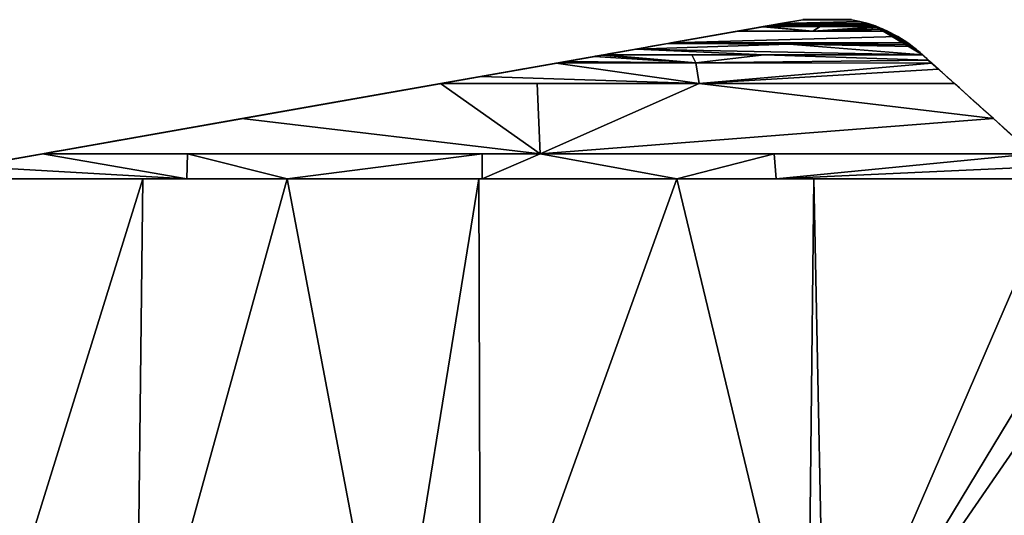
# Model space of a CAD drawing. Extents: x -164 to 115, y -163 to 163.
# Tile 11 of 14: x -67 to 54, y 102 to 163. Entities that reach past the tile are written whole.
import ezdxf

# ---------------------------------------------------------------- set-up
doc = ezdxf.new("R2010")
doc.units = 0
doc.header["$MEASUREMENT"] = 0
doc.layers.add('1', color=7, linetype='Continuous')

# ---------------------------------------------------------------- blocks, each defined once
blk = doc.blocks.new('UG_SURFACE_023')
at = {"layer": '1', "color": 253, "linetype": 'Continuous'}
for points in [[(41.815069, 159.89618, 8.905801), (12.783946, 159.89618, 8.905801), (12.394653, 159.827501, 8.905801), (27.278816, 159.75073, 8.905801)], [(27.278816, 159.75073, 8.905801), (42.162936, 159.646392, 8.905801), (41.989777, 159.772366, 8.905801), (41.815069, 159.89618, 8.905801)]]:
    blk.add_3dface(points, dxfattribs=at)
blk = doc.blocks.new('UG_SURFACE_027')
at = {"layer": '1', "color": 253, "linetype": 'Continuous'}
for points in [[(34.929741, 162.746191), (34.929741, 162.746191, 3.508531), (35.946507, 162.535071, 3.642953), (35.946507, 162.535071, -3.642953)], [(35.946507, 162.535071, -3.642953), (34.929741, 162.746191, -3.508531), (34.929741, 162.746191)], [(35.946507, 162.535071, 3.642953), (36.948718, 162.26311, 3.816108), (35.946507, 162.535071, -3.642953)], [(36.948718, 162.26311, 3.816108), (36.948718, 162.26311, -3.816108), (35.946507, 162.535071, -3.642953)], [(37.257601, 162.166044, 3.987849), (37.564605, 162.063181, 4.169823), (36.948718, 162.26311, -3.816108)], [(37.257601, 162.166044, -3.987849), (36.948718, 162.26311, -3.816108), (37.564605, 162.063181, 4.169823)], [(36.948718, 162.26311, -3.816108), (36.948718, 162.26311, 3.816108), (37.257601, 162.166044, 3.987849)], [(37.564605, 162.063181, -4.169823), (37.257601, 162.166044, -3.987849), (37.564605, 162.063181, 4.169823)], [(37.799045, 161.980286, -6.249796), (37.564605, 162.063181, -4.169823), (43.601971, 158.460543)], [(37.564605, 162.063181, 4.169823), (43.601971, 158.460543), (37.564605, 162.063181, -4.169823)], [(43.601971, 158.460543), (37.564605, 162.063181, 4.169823), (37.799045, 161.980286, 6.249796)], [(37.799045, 161.980286, -6.249796), (43.601971, 158.460543), (38.678404, 161.634654, -8.676054)], [(38.678404, 161.634654, -8.676054), (38.032264, 161.894009, -8.414397), (37.799045, 161.980286, -6.249796)], [(37.799045, 161.980286, 6.249796), (38.032264, 161.894009, 8.414397), (38.678404, 161.634654, 8.676054)], [(38.678404, 161.634654, 8.676054), (43.601971, 158.460543), (37.799045, 161.980286, 6.249796)], [(38.054984, 161.885411, -8.491557), (38.032264, 161.894009, -8.414397), (38.678404, 161.634654, -8.676054)], [(38.678404, 161.634654, 8.676054), (38.032264, 161.894009, 8.414397), (38.054984, 161.885411, 8.491557)], [(38.678404, 161.634654, -8.676054), (38.117133, 161.861673, -8.578853), (38.054984, 161.885411, -8.491557)], [(38.054984, 161.885411, 8.491557), (38.117133, 161.861673, 8.578853), (38.678404, 161.634654, 8.676054)], [(38.27646, 161.79955, -8.699994), (38.117133, 161.861673, -8.578853), (38.678404, 161.634654, -8.676054)], [(38.678404, 161.634654, 8.676054), (38.117133, 161.861673, 8.578853), (38.27646, 161.79955, 8.699994)], [(38.678404, 161.634654, -8.676054), (38.813643, 161.576495, -8.888158), (38.27646, 161.79955, -8.699994)], [(38.27646, 161.79955, 8.699994), (38.813643, 161.576495, 8.888158), (38.678404, 161.634654, 8.676054)], [(38.678404, 161.634654, -8.676054), (39.31354, 161.349431, -8.937712), (38.813643, 161.576495, -8.888158)], [(43.601971, 158.460543), (39.31354, 161.349431, -8.937712), (38.678404, 161.634654, -8.676054)], [(38.678404, 161.634654, 8.676054), (39.31354, 161.349431, 8.937712), (43.601971, 158.460543)], [(38.813643, 161.576495, 8.888158), (39.31354, 161.349431, 8.937712), (38.678404, 161.634654, 8.676054)], [(43.601971, 158.460543), (40.594842, 160.675362, -8.92291), (39.31354, 161.349431, -8.937712)], [(39.31354, 161.349431, 8.937712), (40.594842, 160.675362, 8.92291), (43.601971, 158.460543)], [(43.601971, 158.460543), (41.815069, 159.89618, -8.905801), (40.594842, 160.675362, -8.92291)], [(40.594842, 160.675362, 8.92291), (41.815069, 159.89618, 8.905801), (43.601971, 158.460543)], [(41.989777, 159.772366, -8.905801), (41.815069, 159.89618, -8.905801), (43.601971, 158.460543)], [(43.601971, 158.460543), (41.815069, 159.89618, 8.905801), (41.989777, 159.772366, 8.905801)], [(41.989777, 159.772366, 8.905801), (42.162936, 159.646392, 8.905801), (43.601971, 158.460543)], [(43.601971, 158.460543), (42.162936, 159.646392, -8.905801), (41.989777, 159.772366, -8.905801)], [(42.39352, 159.473464, -14.060102), (42.162936, 159.646392, -8.905801), (43.601971, 158.460543)], [(43.601971, 158.460543), (42.162936, 159.646392, 8.905801), (42.39352, 159.473464, 14.060102)], [(42.39352, 159.473464, 14.060102), (43.601971, 158.460543, 44.21787), (43.601971, 158.460543)], [(43.601971, 158.460543), (43.601971, 158.460543, -44.21787), (42.39352, 159.473464, -14.060102)]]:
    blk.add_3dface(points, dxfattribs=at)
blk = doc.blocks.new('UG_SURFACE_054')
at = {"layer": '1', "color": 253, "linetype": 'Continuous'}
for points in [[(-64.244993, 146.307543, 61.579008), (-72.999083, 144.763231, 60.86405), (-46.529468, 143.229425, 63.843966)], [(-46.529468, 143.229425, 63.843966), (-46.478588, 146.307543, 62.350556), (-64.244993, 146.307543, 61.579008)], [(-46.478588, 146.307543, 62.350556), (-46.529468, 143.229425, 63.843966), (-34.249797, 143.229425, 65.323733)], [(-10.343177, 146.307543, 63.91982), (-46.478588, 146.307543, 62.350556), (-34.249797, 143.229425, 65.323733)], [(-34.249797, 143.229425, 65.323733), (-10.367461, 143.229425, 64.591281), (-10.343177, 146.307543, 63.91982)], [(-3.259873, 146.307543, 64.227432), (-10.343177, 146.307543, 63.91982), (-10.367461, 143.229425, 64.591281)], [(-3.259873, 146.307543, 64.227432), (-10.367461, 143.229425, 64.591281), (13.514876, 143.229425, 63.858837)], [(13.514876, 143.229425, 63.858837), (25.446504, 146.307543, 59.898838), (-3.259873, 146.307543, 64.227432)], [(13.514876, 143.229425, 63.858837), (25.680788, 143.229425, 61.629348), (25.446504, 146.307543, 59.898838)], [(57.100371, 146.307543, 55.125799), (25.446504, 146.307543, 59.898838), (25.680788, 143.229425, 61.629348)], [(25.680788, 143.229425, 61.629348), (58.806751, 144.771233, 55.344183), (57.100371, 146.307543, 55.125799)], [(-72.999083, 144.763231, 60.86405), (-81.693694, 143.229425, 59.606489), (-46.529468, 143.229425, 63.843966)], [(25.680788, 143.229425, 61.629348), (60.519248, 143.229425, 55.244952), (58.806751, 144.771233, 55.344183)]]:
    blk.add_3dface(points, dxfattribs=at)
blk = doc.blocks.new('UG_SURFACE_056')
at = {"layer": '1', "color": 253, "linetype": 'Continuous'}
for points in [[(40.594842, 160.675362, 8.92291), (39.31354, 161.349431, 8.937712), (21.021916, 161.349431, 8.937712), (12.783946, 159.89618, 8.905801)], [(12.783946, 159.89618, 8.905801), (41.815069, 159.89618, 8.905801), (40.594842, 160.675362, 8.92291)]]:
    blk.add_3dface(points, dxfattribs=at)
blk = doc.blocks.new('UG_SURFACE_068')
at = {"layer": '1', "color": 253, "linetype": 'Continuous'}
for points in [[(26.201231, 162.26311, -3.816108), (28.93967, 162.746191, -3.508531), (34.929741, 162.746191, -3.508531), (35.946507, 162.535071, -3.642953)], [(35.946507, 162.535071, -3.642953), (36.948718, 162.26311, -3.816108), (26.201231, 162.26311, -3.816108)]]:
    blk.add_3dface(points, dxfattribs=at)
blk = doc.blocks.new('UG_SURFACE_070')
at = {"layer": '1', "color": 253, "linetype": 'Continuous'}
for points in [[(-15.461686, 154.913381, 58.259383), (-39.788537, 150.621891, 60.855173), (-3.259873, 146.307543, 64.227432)], [(-3.259873, 146.307543, 64.227432), (-3.62385, 154.913381, 57.47604), (-15.461686, 154.913381, 58.259383)], [(16.230268, 154.913381, 56.162238), (-3.62385, 154.913381, 57.47604), (-3.259873, 146.307543, 64.227432)], [(16.230268, 154.913381, 56.162238), (-3.259873, 146.307543, 64.227432), (52.30429, 150.625587, 53.001855)], [(52.30429, 150.625587, 53.001855), (47.54182, 154.913381, 50.836388), (16.230268, 154.913381, 56.162238)], [(-39.788537, 150.621891, 60.855173), (-64.244993, 146.307543, 61.579008), (-3.259873, 146.307543, 64.227432)], [(-3.259873, 146.307543, 64.227432), (57.100371, 146.307543, 55.125799), (52.30429, 150.625587, 53.001855)]]:
    blk.add_3dface(points, dxfattribs=at)
blk = doc.blocks.new('UG_SURFACE_081')
at = {"layer": '1', "color": 253, "linetype": 'Continuous'}
for points in [[(-51.924262, 143.229425, 63.193865), (-81.693694, 143.229425, 59.606489), (-72.742887, 76.414712, 69.145665)], [(-72.742887, 76.414712, 69.145665), (-52.728359, 76.414712, 70.823066), (-51.924262, 143.229425, 63.193865)], [(-34.249797, 143.229425, 65.323733), (-51.924262, 143.229425, 63.193865), (-52.728359, 76.414712, 70.823066)], [(-52.728359, 76.414712, 70.823066), (-21.600252, 76.414712, 73.431887), (-34.249797, 143.229425, 65.323733)], [(-10.743595, 143.229425, 64.602822), (-34.249797, 143.229425, 65.323733), (-21.600252, 76.414712, 73.431887)], [(-21.600252, 76.414712, 73.431887), (-10.537251, 76.414712, 72.608918), (-10.743595, 143.229425, 64.602822)], [(13.514876, 143.229425, 63.858837), (-10.743595, 143.229425, 64.602822), (-10.537251, 76.414712, 72.608918)], [(-10.537251, 76.414712, 72.608918), (29.580267, 76.414712, 69.62461), (13.514876, 143.229425, 63.858837)], [(30.285463, 143.229425, 60.785506), (13.514876, 143.229425, 63.858837), (29.580267, 76.414712, 69.62461)], [(29.580267, 76.414712, 69.62461), (31.637155, 76.414712, 69.1384), (30.285463, 143.229425, 60.785506)], [(60.519248, 143.229425, 55.244952), (30.285463, 143.229425, 60.785506), (31.637155, 76.414712, 69.1384)], [(31.637155, 76.414712, 69.1384), (67.995183, 136.49863, 54.277547), (60.519248, 143.229425, 55.244952)], [(71.125329, 133.680463, 53.657923), (67.995183, 136.49863, 54.277547), (31.637155, 76.414712, 69.1384)], [(31.637155, 76.414712, 69.1384), (72.849892, 76.414712, 59.396565), (71.125329, 133.680463, 53.657923)]]:
    blk.add_3dface(points, dxfattribs=at)
blk = doc.blocks.new('UG_SURFACE_083')
at = {"layer": '1', "color": 253, "linetype": 'Continuous'}
for points in [[(25.067927, 162.063181, -4.169823), (26.201231, 162.26311, -3.816108), (36.948718, 162.26311, -3.816108), (37.257601, 162.166044, -3.987849)], [(37.257601, 162.166044, -3.987849), (37.564605, 162.063181, -4.169823), (25.067927, 162.063181, -4.169823)]]:
    blk.add_3dface(points, dxfattribs=at)
blk = doc.blocks.new('UG_SURFACE_088')
at = {"layer": '1', "color": 253, "linetype": 'Continuous'}
for points in [[(15.846677, 157.461539, 52.906454), (3.417954, 158.243924, 51.83547), (-0.154606, 157.613695, 54.039165)], [(15.846677, 157.461539, 52.906454), (4.322938, 158.403575, 50.781779), (3.417954, 158.243924, 51.83547)], [(4.645849, 158.460543, 49.974866), (4.322938, 158.403575, 50.781779), (15.846677, 157.461539, 52.906454)], [(15.846677, 157.461539, 52.906454), (15.357019, 158.460543, 48.746262), (4.645849, 158.460543, 49.974866)], [(24.21754, 158.460543, 47.729932), (15.357019, 158.460543, 48.746262), (15.846677, 157.461539, 52.906454)], [(24.21754, 158.460543, 47.729932), (15.846677, 157.461539, 52.906454), (44.328745, 157.806203, 47.369469)], [(43.663125, 158.405483, 44.983126), (43.601971, 158.460543, 44.21787), (24.21754, 158.460543, 47.729932)], [(44.328745, 157.806203, 47.369469), (43.663125, 158.405483, 44.983126), (24.21754, 158.460543, 47.729932)], [(-1.272005, 157.416567, 54.392867), (-10.467869, 155.794337, 57.303749), (16.230268, 154.913381, 56.162238)], [(-0.154606, 157.613695, 54.039165), (-1.272005, 157.416567, 54.392867), (15.846677, 157.461539, 52.906454)], [(16.230268, 154.913381, 56.162238), (15.846677, 157.461539, 52.906454), (-1.272005, 157.416567, 54.392867)], [(15.846677, 157.461539, 52.906454), (44.776913, 157.402709, 48.05522), (44.328745, 157.806203, 47.369469)], [(44.776913, 157.402709, 48.05522), (15.846677, 157.461539, 52.906454), (16.230268, 154.913381, 56.162238)], [(16.230268, 154.913381, 56.162238), (45.572426, 156.686485, 49.272463), (44.776913, 157.402709, 48.05522)], [(-10.467869, 155.794337, 57.303749), (-15.461686, 154.913381, 58.259383), (16.230268, 154.913381, 56.162238)], [(16.230268, 154.913381, 56.162238), (47.54182, 154.913381, 50.836388), (45.572426, 156.686485, 49.272463)]]:
    blk.add_3dface(points, dxfattribs=at)
blk = doc.blocks.new('UG_SURFACE_099')
at = {"layer": '1', "color": 253, "linetype": 'Continuous'}
for points in [[(12.783946, 159.89618, -8.905801), (12.394653, 159.827501, -8.905801), (25.067927, 162.063181, 4.169823)], [(24.108976, 161.894009, 8.414397), (25.067927, 162.063181, 4.169823), (12.394653, 159.827501, -8.905801), (21.021916, 161.349431, 8.937712)], [(21.021916, 161.349431, -8.937712), (12.783946, 159.89618, -8.905801), (25.067927, 162.063181, 4.169823)], [(25.067927, 162.063181, -4.169823), (24.108976, 161.894009, -8.414397), (24.065835, 161.886409, -8.485979), (21.021916, 161.349431, -8.937712)], [(21.021916, 161.349431, -8.937712), (25.067927, 162.063181, 4.169823), (25.067927, 162.063181, -4.169823)], [(21.021916, 161.349431, 8.937712), (24.065835, 161.886409, 8.485979), (24.108976, 161.894009, 8.414397)], [(26.201231, 162.26311, -3.816108), (25.067927, 162.063181, -4.169823), (26.201231, 162.26311, 3.816108)], [(25.067927, 162.063181, -4.169823), (25.067927, 162.063181, 4.169823), (26.201231, 162.26311, 3.816108)], [(26.201231, 162.26311, 3.816108), (28.93967, 162.746191, 3.508531), (28.93967, 162.746191, -3.508531), (26.201231, 162.26311, -3.816108)], [(12.394653, 159.827501, -8.905801), (12.783946, 159.89618, 8.905801), (21.021916, 161.349431, 8.937712)], [(12.394653, 159.827501, -8.905801), (8.531681, 159.146026, -29.442558), (-123.566218, 135.842711, -49.5224)], [(-123.566218, 135.842711, -49.5224), (-64.244993, 146.307543, 61.579008), (-39.788537, 150.621891, 60.855173), (12.394653, 159.827501, -8.905801)], [(8.531681, 159.146026, 29.442558), (12.394653, 159.827501, 8.905801), (12.394653, 159.827501, -8.905801), (-39.788537, 150.621891, 60.855173)], [(12.394653, 159.827501, -8.905801), (12.394653, 159.827501, 8.905801), (12.783946, 159.89618, 8.905801)], [(-81.693694, 143.229425, -59.606489), (-108.719274, 138.461858, -53.800952), (-123.566218, 135.842711, -49.5224), (8.531681, 159.146026, -29.442558)], [(8.531681, 159.146026, -29.442558), (-72.999083, 144.763231, -60.86405), (-81.693694, 143.229425, -59.606489)], [(-39.788537, 150.621891, -60.855173), (-64.244993, 146.307543, -61.579008), (-72.999083, 144.763231, -60.86405), (8.531681, 159.146026, -29.442558)], [(8.531681, 159.146026, 29.442558), (-39.788537, 150.621891, 60.855173), (-15.461686, 154.913381, 58.259383)], [(-15.461686, 154.913381, -58.259383), (-39.788537, 150.621891, -60.855173), (8.531681, 159.146026, -29.442558)], [(8.531681, 159.146026, 29.442558), (-15.461686, 154.913381, 58.259383), (-10.467869, 155.794337, 57.303749)], [(-10.467869, 155.794337, -57.303749), (-15.461686, 154.913381, -58.259383), (8.531681, 159.146026, -29.442558)], [(4.645849, 158.460543, 49.974866), (8.531681, 159.146026, 29.442558), (-10.467869, 155.794337, 57.303749)], [(-10.467869, 155.794337, -57.303749), (8.531681, 159.146026, -29.442558), (4.645849, 158.460543, -49.974866)], [(-0.154606, 157.613695, -54.039165), (-10.467869, 155.794337, -57.303749), (4.645849, 158.460543, -49.974866)], [(4.645849, 158.460543, 49.974866), (-10.467869, 155.794337, 57.303749), (-0.154606, 157.613695, 54.039165)], [(-0.154606, 157.613695, 54.039165), (3.417954, 158.243924, 51.83547), (4.322938, 158.403575, 50.781779), (4.645849, 158.460543, 49.974866)], [(4.645849, 158.460543, -49.974866), (4.322938, 158.403575, -50.781779), (3.417954, 158.243924, -51.83547), (-0.154606, 157.613695, -54.039165)], [(-123.566218, 135.842711, -49.5224), (-72.999083, 144.763231, 60.86405), (-64.244993, 146.307543, 61.579008)]]:
    blk.add_3dface(points, dxfattribs=at)
blk = doc.blocks.new('UG_SURFACE_102')
at = {"layer": '1', "color": 253, "linetype": 'Continuous'}
for points in [[(24.108976, 161.894009, -8.414397), (25.067927, 162.063181, -4.169823), (37.564605, 162.063181, -4.169823), (37.799045, 161.980286, -6.249796)], [(37.799045, 161.980286, -6.249796), (38.032264, 161.894009, -8.414397), (24.108976, 161.894009, -8.414397)]]:
    blk.add_3dface(points, dxfattribs=at)
blk = doc.blocks.new('UG_SURFACE_104')
at = {"layer": '1', "color": 253, "linetype": 'Continuous'}
for points in [[(27.278816, 159.75073, 8.905801), (12.394653, 159.827501, 8.905801), (8.531681, 159.146026, 29.442558)], [(8.531681, 159.146026, 29.442558), (43.601971, 158.460543, 44.21787), (27.278816, 159.75073, 8.905801)], [(42.39352, 159.473464, 14.060102), (42.162936, 159.646392, 8.905801), (27.278816, 159.75073, 8.905801)], [(27.278816, 159.75073, 8.905801), (43.601971, 158.460543, 44.21787), (42.39352, 159.473464, 14.060102)], [(8.531681, 159.146026, 29.442558), (4.645849, 158.460543, 49.974866), (24.21754, 158.460543, 47.729932)], [(24.21754, 158.460543, 47.729932), (43.601971, 158.460543, 44.21787), (8.531681, 159.146026, 29.442558)]]:
    blk.add_3dface(points, dxfattribs=at)
blk = doc.blocks.new('UG_SURFACE_115')
at = {"layer": '1', "color": 253, "linetype": 'Continuous'}
for points in [[(30.167729, 161.349431, -8.937712), (21.021916, 161.349431, -8.937712), (24.065835, 161.886409, -8.485979)], [(30.167729, 161.349431, -8.937712), (24.065835, 161.886409, -8.485979), (24.108976, 161.894009, -8.414397)], [(24.108976, 161.894009, -8.414397), (31.070622, 161.894009, -8.414397), (30.167729, 161.349431, -8.937712)], [(38.054984, 161.885411, -8.491557), (30.167729, 161.349431, -8.937712), (31.070622, 161.894009, -8.414397)], [(30.167729, 161.349431, -8.937712), (38.054984, 161.885411, -8.491557), (38.117133, 161.861673, -8.578853)], [(30.167729, 161.349431, -8.937712), (38.117133, 161.861673, -8.578853), (38.27646, 161.79955, -8.699994)], [(30.167729, 161.349431, -8.937712), (38.27646, 161.79955, -8.699994), (38.813643, 161.576495, -8.888158)], [(31.070622, 161.894009, -8.414397), (38.032264, 161.894009, -8.414397), (38.054984, 161.885411, -8.491557)], [(38.813643, 161.576495, -8.888158), (39.31354, 161.349431, -8.937712), (30.167729, 161.349431, -8.937712)]]:
    blk.add_3dface(points, dxfattribs=at)
blk = doc.blocks.new('UG_SURFACE_117')
at = {"layer": '1', "color": 253, "linetype": 'Continuous'}
for points in [[(27.278816, 159.75073, -8.905801), (12.394653, 159.827501, -8.905801), (12.783946, 159.89618, -8.905801), (41.815069, 159.89618, -8.905801)], [(41.815069, 159.89618, -8.905801), (41.989777, 159.772366, -8.905801), (42.162936, 159.646392, -8.905801), (27.278816, 159.75073, -8.905801)]]:
    blk.add_3dface(points, dxfattribs=at)
blk = doc.blocks.new('UG_SURFACE_119')
at = {"layer": '1', "color": 253, "linetype": 'Continuous'}
blk.add_3dface([(28.93967, 162.746191, 3.508531), (34.929741, 162.746191, 3.508531), (34.929741, 162.746191, -3.508531), (28.93967, 162.746191, -3.508531)], dxfattribs=at)
blk = doc.blocks.new('UG_SURFACE_132')
at = {"layer": '1', "color": 253, "linetype": 'Continuous'}
for points in [[(12.783946, 159.89618, -8.905801), (21.021916, 161.349431, -8.937712), (39.31354, 161.349431, -8.937712), (40.594842, 160.675362, -8.92291)], [(40.594842, 160.675362, -8.92291), (41.815069, 159.89618, -8.905801), (12.783946, 159.89618, -8.905801)]]:
    blk.add_3dface(points, dxfattribs=at)
blk = doc.blocks.new('UG_SURFACE_149')
at = {"layer": '1', "color": 253, "linetype": 'Continuous'}
for points in [[(35.946507, 162.535071, 3.642953), (34.929741, 162.746191, 3.508531), (28.93967, 162.746191, 3.508531), (26.201231, 162.26311, 3.816108)], [(26.201231, 162.26311, 3.816108), (36.948718, 162.26311, 3.816108), (35.946507, 162.535071, 3.642953)]]:
    blk.add_3dface(points, dxfattribs=at)
blk = doc.blocks.new('UG_SURFACE_152')
at = {"layer": '1', "color": 253, "linetype": 'Continuous'}
for points in [[(-46.529468, 143.229425, -63.843966), (-72.999083, 144.763231, -60.86405), (-64.244993, 146.307543, -61.579008)], [(-64.244993, 146.307543, -61.579008), (-46.478588, 146.307543, -62.350556), (-46.529468, 143.229425, -63.843966)], [(-34.249797, 143.229425, -65.323733), (-46.529468, 143.229425, -63.843966), (-46.478588, 146.307543, -62.350556)], [(-34.249797, 143.229425, -65.323733), (-46.478588, 146.307543, -62.350556), (-10.343177, 146.307543, -63.91982)], [(-10.343177, 146.307543, -63.91982), (-10.367461, 143.229425, -64.591281), (-34.249797, 143.229425, -65.323733)], [(13.514876, 143.229425, -63.858837), (-10.367461, 143.229425, -64.591281), (-3.259873, 146.307543, -64.227432)], [(-10.367461, 143.229425, -64.591281), (-10.343177, 146.307543, -63.91982), (-3.259873, 146.307543, -64.227432)], [(-3.259873, 146.307543, -64.227432), (25.446504, 146.307543, -59.898838), (13.514876, 143.229425, -63.858837)], [(25.446504, 146.307543, -59.898838), (25.680788, 143.229425, -61.629348), (13.514876, 143.229425, -63.858837)], [(25.680788, 143.229425, -61.629348), (25.446504, 146.307543, -59.898838), (57.100371, 146.307543, -55.125799)], [(57.100371, 146.307543, -55.125799), (58.806751, 144.771233, -55.344183), (25.680788, 143.229425, -61.629348)], [(-46.529468, 143.229425, -63.843966), (-81.693694, 143.229425, -59.606489), (-72.999083, 144.763231, -60.86405)], [(58.806751, 144.771233, -55.344183), (60.519248, 143.229425, -55.244952), (25.680788, 143.229425, -61.629348)]]:
    blk.add_3dface(points, dxfattribs=at)
blk = doc.blocks.new('UG_SURFACE_165')
at = {"layer": '1', "color": 253, "linetype": 'Continuous'}
for points in [[(37.257601, 162.166044, 3.987849), (36.948718, 162.26311, 3.816108), (26.201231, 162.26311, 3.816108), (25.067927, 162.063181, 4.169823)], [(25.067927, 162.063181, 4.169823), (37.564605, 162.063181, 4.169823), (37.257601, 162.166044, 3.987849)]]:
    blk.add_3dface(points, dxfattribs=at)
blk = doc.blocks.new('UG_SURFACE_168')
at = {"layer": '1', "color": 253, "linetype": 'Continuous'}
for points in [[(37.799045, 161.980286, 6.249796), (37.564605, 162.063181, 4.169823), (25.067927, 162.063181, 4.169823), (24.108976, 161.894009, 8.414397)], [(24.108976, 161.894009, 8.414397), (38.032264, 161.894009, 8.414397), (37.799045, 161.980286, 6.249796)]]:
    blk.add_3dface(points, dxfattribs=at)
blk = doc.blocks.new('UG_SURFACE_169')
at = {"layer": '1', "color": 253, "linetype": 'Continuous'}
for points in [[(-3.259873, 146.307543, -64.227432), (-39.788537, 150.621891, -60.855173), (-15.461686, 154.913381, -58.259383)], [(-15.461686, 154.913381, -58.259383), (-3.62385, 154.913381, -57.47604), (-3.259873, 146.307543, -64.227432)], [(-3.259873, 146.307543, -64.227432), (-3.62385, 154.913381, -57.47604), (16.230268, 154.913381, -56.162238)], [(52.30429, 150.625587, -53.001855), (-3.259873, 146.307543, -64.227432), (16.230268, 154.913381, -56.162238)], [(16.230268, 154.913381, -56.162238), (47.54182, 154.913381, -50.836388), (52.30429, 150.625587, -53.001855)], [(-3.259873, 146.307543, -64.227432), (-64.244993, 146.307543, -61.579008), (-39.788537, 150.621891, -60.855173)], [(52.30429, 150.625587, -53.001855), (57.100371, 146.307543, -55.125799), (-3.259873, 146.307543, -64.227432)]]:
    blk.add_3dface(points, dxfattribs=at)
blk = doc.blocks.new('UG_SURFACE_182')
at = {"layer": '1', "color": 253, "linetype": 'Continuous'}
for points in [[(-72.742887, 76.414712, -69.145665), (-81.693694, 143.229425, -59.606489), (-51.924262, 143.229425, -63.193865)], [(-51.924262, 143.229425, -63.193865), (-52.728359, 76.414712, -70.823066), (-72.742887, 76.414712, -69.145665)], [(-34.249797, 143.229425, -65.323733), (-21.600252, 76.414712, -73.431887), (-52.728359, 76.414712, -70.823066)], [(-52.728359, 76.414712, -70.823066), (-51.924262, 143.229425, -63.193865), (-34.249797, 143.229425, -65.323733)], [(-21.600252, 76.414712, -73.431887), (-34.249797, 143.229425, -65.323733), (-10.743595, 143.229425, -64.602822)], [(-10.743595, 143.229425, -64.602822), (-10.537251, 76.414712, -72.608918), (-21.600252, 76.414712, -73.431887)], [(-10.537251, 76.414712, -72.608918), (-10.743595, 143.229425, -64.602822), (13.514876, 143.229425, -63.858837)], [(13.514876, 143.229425, -63.858837), (29.580267, 76.414712, -69.62461), (-10.537251, 76.414712, -72.608918)], [(29.580267, 76.414712, -69.62461), (13.514876, 143.229425, -63.858837), (30.285463, 143.229425, -60.785506)], [(30.285463, 143.229425, -60.785506), (31.637155, 76.414712, -69.1384), (29.580267, 76.414712, -69.62461)], [(31.637155, 76.414712, -69.1384), (30.285463, 143.229425, -60.785506), (60.519248, 143.229425, -55.244952)], [(60.519248, 143.229425, -55.244952), (67.995183, 136.49863, -54.277547), (31.637155, 76.414712, -69.1384)], [(31.637155, 76.414712, -69.1384), (67.995183, 136.49863, -54.277547), (71.125329, 133.680463, -53.657923)], [(71.125329, 133.680463, -53.657923), (72.849892, 76.414712, -59.396565), (31.637155, 76.414712, -69.1384)]]:
    blk.add_3dface(points, dxfattribs=at)
blk = doc.blocks.new('UG_SURFACE_185')
at = {"layer": '1', "color": 253, "linetype": 'Continuous'}
for points in [[(24.065835, 161.886409, 8.485979), (21.021916, 161.349431, 8.937712), (30.167729, 161.349431, 8.937712)], [(24.108976, 161.894009, 8.414397), (24.065835, 161.886409, 8.485979), (30.167729, 161.349431, 8.937712)], [(30.167729, 161.349431, 8.937712), (31.070622, 161.894009, 8.414397), (24.108976, 161.894009, 8.414397)], [(31.070622, 161.894009, 8.414397), (30.167729, 161.349431, 8.937712), (38.054984, 161.885411, 8.491557)], [(38.117133, 161.861673, 8.578853), (38.054984, 161.885411, 8.491557), (30.167729, 161.349431, 8.937712)], [(38.27646, 161.79955, 8.699994), (38.117133, 161.861673, 8.578853), (30.167729, 161.349431, 8.937712)], [(38.813643, 161.576495, 8.888158), (38.27646, 161.79955, 8.699994), (30.167729, 161.349431, 8.937712)], [(38.054984, 161.885411, 8.491557), (38.032264, 161.894009, 8.414397), (31.070622, 161.894009, 8.414397)], [(30.167729, 161.349431, 8.937712), (39.31354, 161.349431, 8.937712), (38.813643, 161.576495, 8.888158)]]:
    blk.add_3dface(points, dxfattribs=at)
blk = doc.blocks.new('UG_SURFACE_186')
at = {"layer": '1', "color": 253, "linetype": 'Continuous'}
for points in [[(-0.154606, 157.613695, -54.039165), (3.417954, 158.243924, -51.83547), (15.846677, 157.461539, -52.906454)], [(3.417954, 158.243924, -51.83547), (4.322938, 158.403575, -50.781779), (15.846677, 157.461539, -52.906454)], [(15.846677, 157.461539, -52.906454), (4.322938, 158.403575, -50.781779), (4.645849, 158.460543, -49.974866)], [(4.645849, 158.460543, -49.974866), (15.357019, 158.460543, -48.746262), (15.846677, 157.461539, -52.906454)], [(15.846677, 157.461539, -52.906454), (15.357019, 158.460543, -48.746262), (24.21754, 158.460543, -47.729932)], [(44.328745, 157.806203, -47.369469), (15.846677, 157.461539, -52.906454), (24.21754, 158.460543, -47.729932)], [(24.21754, 158.460543, -47.729932), (43.663125, 158.405483, -44.983126), (44.328745, 157.806203, -47.369469)], [(24.21754, 158.460543, -47.729932), (43.601971, 158.460543, -44.21787), (43.663125, 158.405483, -44.983126)], [(16.230268, 154.913381, -56.162238), (-10.467869, 155.794337, -57.303749), (-1.272005, 157.416567, -54.392867)], [(15.846677, 157.461539, -52.906454), (-1.272005, 157.416567, -54.392867), (-0.154606, 157.613695, -54.039165)], [(-1.272005, 157.416567, -54.392867), (15.846677, 157.461539, -52.906454), (16.230268, 154.913381, -56.162238)], [(44.328745, 157.806203, -47.369469), (44.776913, 157.402709, -48.05522), (15.846677, 157.461539, -52.906454)], [(16.230268, 154.913381, -56.162238), (15.846677, 157.461539, -52.906454), (44.776913, 157.402709, -48.05522)], [(44.776913, 157.402709, -48.05522), (45.572426, 156.686485, -49.272463), (16.230268, 154.913381, -56.162238)], [(16.230268, 154.913381, -56.162238), (-15.461686, 154.913381, -58.259383), (-10.467869, 155.794337, -57.303749)], [(45.572426, 156.686485, -49.272463), (47.54182, 154.913381, -50.836388), (16.230268, 154.913381, -56.162238)]]:
    blk.add_3dface(points, dxfattribs=at)
blk = doc.blocks.new('UG_SURFACE_201')
at = {"layer": '1', "color": 253, "linetype": 'Continuous'}
for points in [[(8.531681, 159.146026, -29.442558), (12.394653, 159.827501, -8.905801), (27.278816, 159.75073, -8.905801)], [(27.278816, 159.75073, -8.905801), (43.601971, 158.460543, -44.21787), (8.531681, 159.146026, -29.442558)], [(42.39352, 159.473464, -14.060102), (43.601971, 158.460543, -44.21787), (27.278816, 159.75073, -8.905801)], [(27.278816, 159.75073, -8.905801), (42.162936, 159.646392, -8.905801), (42.39352, 159.473464, -14.060102)], [(24.21754, 158.460543, -47.729932), (4.645849, 158.460543, -49.974866), (8.531681, 159.146026, -29.442558)], [(8.531681, 159.146026, -29.442558), (43.601971, 158.460543, -44.21787), (24.21754, 158.460543, -47.729932)]]:
    blk.add_3dface(points, dxfattribs=at)
blk = doc.blocks.new('UG_SURFACE_220')
at = {"layer": '1', "color": 253, "linetype": 'Continuous'}
for points in [[(47.54182, 154.913381, 50.836388), (52.30429, 150.625587, 53.001855), (43.601971, 158.460543, 44.21787)], [(43.601971, 158.460543, -44.21787), (43.601971, 158.460543, 44.21787), (52.30429, 150.625587, 53.001855), (52.30429, 150.625587, -53.001855)], [(43.663125, 158.405483, -44.983126), (43.601971, 158.460543, -44.21787), (47.54182, 154.913381, -50.836388)], [(43.601971, 158.460543, -44.21787), (52.30429, 150.625587, -53.001855), (47.54182, 154.913381, -50.836388)], [(47.54182, 154.913381, 50.836388), (43.601971, 158.460543, 44.21787), (43.663125, 158.405483, 44.983126)], [(43.663125, 158.405483, 44.983126), (44.328745, 157.806203, 47.369469), (45.572426, 156.686485, 49.272463), (47.54182, 154.913381, 50.836388)], [(47.54182, 154.913381, -50.836388), (45.572426, 156.686485, -49.272463), (44.328745, 157.806203, -47.369469), (43.663125, 158.405483, -44.983126)], [(58.806751, 144.771233, -55.344183), (57.100371, 146.307543, -55.125799), (52.30429, 150.625587, -53.001855), (52.30429, 150.625587, 53.001855)], [(52.30429, 150.625587, 53.001855), (67.995183, 136.49863, -54.277547), (60.519248, 143.229425, -55.244952)], [(52.30429, 150.625587, 53.001855), (60.519248, 143.229425, -55.244952), (58.806751, 144.771233, -55.344183)], [(67.995183, 136.49863, -54.277547), (52.30429, 150.625587, 53.001855), (57.100371, 146.307543, 55.125799), (58.806751, 144.771233, 55.344183)], [(58.806751, 144.771233, 55.344183), (60.519248, 143.229425, 55.244952), (67.995183, 136.49863, -54.277547)], [(60.519248, 143.229425, 55.244952), (67.995183, 136.49863, 54.277547), (67.995183, 136.49863, -54.277547)], [(67.995183, 136.49863, 54.277547), (91.480531, 115.354076, 49.628533), (91.480531, 115.354076, -49.628533), (67.995183, 136.49863, -54.277547)]]:
    blk.add_3dface(points, dxfattribs=at)

msp = doc.modelspace()

# ---------------------------------------------------------------- linework, layer by layer
at = {"layer": '1', "color": 43, "linetype": 'Continuous'}
for p, q in [((24.11, 161.89, -8.41), (25.07, 162.06, -4.17)), ((24.11, 161.89, 8.41), (25.07, 162.06, 4.17)), ((38.03, 161.89, 8.41), (24.11, 161.89, 8.41)), ((38.03, 161.89, -8.41), (24.11, 161.89, -8.41)), ((25.07, 162.06, 4.17), (26.2, 162.26, 3.82)), ((25.07, 162.06, -4.17), (26.2, 162.26, -3.82)), ((37.56, 162.06, -4.17), (25.07, 162.06, -4.17)), ((37.56, 162.06, 4.17), (25.07, 162.06, 4.17)), ((26.2, 162.26, 3.82), (28.94, 162.75, 3.51)), ((26.2, 162.26, -3.82), (28.94, 162.75, -3.51)), ((36.95, 162.26, 3.82), (26.2, 162.26, 3.82)), ((36.95, 162.26, -3.82), (26.2, 162.26, -3.82)), ((28.94, 162.75, 3.51), (28.94, 162.75, -3.51)), ((34.93, 162.75, 3.51), (28.94, 162.75, 3.51)), ((34.93, 162.75, -3.51), (28.94, 162.75, -3.51)), ((34.93, 162.75, -3.51), (34.93, 162.75, 3.51)), ((12.78, 159.9, 8.91), (21.02, 161.35, 8.94)), ((12.78, 159.9, -8.91), (21.02, 161.35, -8.94)), ((39.31, 161.35, 8.94), (21.02, 161.35, 8.94)), ((39.31, 161.35, -8.94), (21.02, 161.35, -8.94)), ((12.39, 159.83, 8.91), (12.78, 159.9, 8.91)), ((12.39, 159.83, -8.91), (12.78, 159.9, -8.91)), ((41.82, 159.9, -8.91), (12.78, 159.9, -8.91)), ((41.82, 159.9, 8.91), (12.78, 159.9, 8.91)), ((43.6, 158.46, 44.22), (43.6, 158.46, -44.22))]:
    msp.add_line(p, q, dxfattribs=at)
at = {"layer": '1', "color": 43, "linetype": 'Continuous', "extrusion": (0, 0, -1)}
for centre in [(-31.93, 145.77, -8.91), (-31.93, 145.77, 8.91)]:
    msp.add_arc(centre, 17.24, 124.9674, 126.3907, dxfattribs=at)
at = {"layer": '1', "color": 43, "linetype": 'Continuous', "extrusion": (0, -1, 0)}
for centre, radius, start, end in [((-20.08, -252, -158.46), 302.99, 77.8676, 85.3196), ((-20.08, -252, -154.91), 310.29, 77.4132, 89.1477), ((-20.08, -252, -146.31), 316.67, 75.8943, 98.0174), ((-20.08, -252, -143.23), 317.64, 75.3014, 101.1853)]:
    msp.add_arc(centre, radius, start, end, dxfattribs=at)
at = {"layer": '1', "color": 43, "linetype": 'Continuous', "extrusion": (1e-16, 1, 0)}
for centre, radius, start, end in [((20.08, 252, 158.46), 302.99, 257.8676, 265.3196), ((20.08, 252, 154.91), 310.29, 257.4132, 269.1477), ((20.08, 252, 146.31), 316.67, 255.8943, 278.0174), ((20.08, 252, 143.23), 317.64, 255.3014, 281.1853)]:
    msp.add_arc(centre, radius, start, end, dxfattribs=at)
at = {"layer": '1', "color": 43, "linetype": 'Continuous', "extrusion": (-0.173727, 0.984794, 0)}
for centre, major_axis, ratio, start_param, end_param in [((21.02, 161.35, 8.39), (-3.09, -0.55), 0.173727, 1.570796, 3.101759), ((-61.45, 146.8, 252), (-316.31, -55.8), 0.976334, 4.566486, 4.72123)]:
    msp.add_ellipse(centre, major_axis=major_axis, ratio=ratio, start_param=start_param, end_param=end_param, dxfattribs=at)
at = {"layer": '1', "color": 43, "linetype": 'Continuous', "extrusion": (0.173727, -0.984794, 0)}
for centre, major_axis, ratio, start_param, end_param in [((21.02, 161.35, -8.39), (-3.09, -0.55), 0.173727, 1.570796, 3.101759), ((-61.45, 146.8, -252), (-316.31, -55.8), 0.976334, 4.566486, 4.72123)]:
    msp.add_ellipse(centre, major_axis=major_axis, ratio=ratio, start_param=start_param, end_param=end_param, dxfattribs=at)
at = {"layer": '1', "color": 43, "linetype": 'Continuous', "extrusion": (0, -0.537073, -0.843536)}
msp.add_ellipse((31.93, 145.77, 14.32), major_axis=(0, 17.24, -10.98), ratio=0.843536, start_param=0.174613, end_param=0.295102, dxfattribs=at)
at = {"layer": '1', "color": 43, "linetype": 'Continuous', "extrusion": (0, 0.537073, -0.843536)}
msp.add_ellipse((31.93, 145.77, -14.32), major_axis=(0, 17.24, 10.98), ratio=0.843536, start_param=0.174613, end_param=0.295102, dxfattribs=at)
at = {"layer": '1', "color": 43, "linetype": 'Continuous', "extrusion": (0, -0.870563, -0.492057)}
msp.add_ellipse((31.93, 145.77, 33), major_axis=(0, 17.24, -30.5), ratio=0.492057, start_param=0.295102, end_param=0.332664, dxfattribs=at)
at = {"layer": '1', "color": 43, "linetype": 'Continuous', "extrusion": (0, 0.870563, -0.492057)}
msp.add_ellipse((31.93, 145.77, -33), major_axis=(0, 17.24, 30.5), ratio=0.492057, start_param=0.295102, end_param=0.332664, dxfattribs=at)
at = {"layer": '1', "color": 43, "linetype": 'Continuous', "extrusion": (0, 0.999207, -0.039823)}
msp.add_ellipse((31.93, 145.77, -413.02), major_axis=(0, 17.24, 432.56), ratio=0.039823, start_param=0.332664, end_param=0.361512, dxfattribs=at)
at = {"layer": '1', "color": 43, "linetype": 'Continuous', "extrusion": (0, -0.999207, -0.039823)}
msp.add_ellipse((31.93, 145.77, 413.02), major_axis=(0, 17.24, -432.56), ratio=0.039823, start_param=0.332664, end_param=0.361512, dxfattribs=at)
at = {"layer": '1', "color": 43, "linetype": 'Continuous', "extrusion": (0, 0.021953, -0.999759)}
msp.add_ellipse((31.93, 145.77, 8.6), major_axis=(0, -17.24, -0.38), ratio=0.999759, start_param=3.583881, end_param=3.751889, dxfattribs=at)
at = {"layer": '1', "color": 43, "linetype": 'Continuous', "extrusion": (0, -0.021953, -0.999759)}
msp.add_ellipse((31.93, 145.77, -8.6), major_axis=(0, -17.24, 0.38), ratio=0.999759, start_param=3.583881, end_param=3.751889, dxfattribs=at)
at = {"layer": '1', "color": 43, "linetype": 'Continuous', "extrusion": (-0.6691, -0.743173, 0)}
msp.add_ellipse((299.18, -71.64, -252), major_axis=(478.27, -430.6), ratio=0.553356, start_param=2.10152, end_param=2.124856, dxfattribs=at)
at = {"layer": '1', "color": 43, "linetype": 'Continuous', "extrusion": (0.6691, 0.743173, 0)}
msp.add_ellipse((299.18, -71.64, 252), major_axis=(478.27, -430.6), ratio=0.553356, start_param=2.10152, end_param=2.124856, dxfattribs=at)
at = {"layer": '1', "color": 43, "linetype": 'Continuous'}
for points, knots in [([(38.03, 161.89, 8.41), (38.04, 161.89, 8.44), (38.04, 161.89, 8.47), (38.05, 161.89, 8.49), (38.07, 161.88, 8.52), (38.09, 161.87, 8.55), (38.12, 161.86, 8.58), (38.16, 161.84, 8.63), (38.22, 161.82, 8.67), (38.28, 161.8, 8.7), (38.44, 161.73, 8.8), (38.63, 161.66, 8.85), (38.81, 161.58, 8.89), (38.98, 161.5, 8.92), (39.15, 161.43, 8.94), (39.31, 161.35, 8.94)], [0, 0, 0, 0, 0.051363, 0.051363, 0.051363, 0.121023, 0.121023, 0.121023, 0.254474, 0.254474, 0.254474, 0.647349, 0.647349, 0.647349, 1, 1, 1, 1]), ([(38.03, 161.89, -8.41), (38.04, 161.89, -8.44), (38.04, 161.89, -8.47), (38.05, 161.89, -8.49), (38.07, 161.88, -8.52), (38.09, 161.87, -8.55), (38.12, 161.86, -8.58), (38.16, 161.84, -8.63), (38.22, 161.82, -8.67), (38.28, 161.8, -8.7), (38.44, 161.73, -8.8), (38.63, 161.66, -8.85), (38.81, 161.58, -8.89), (38.98, 161.5, -8.92), (39.15, 161.43, -8.94), (39.31, 161.35, -8.94)], [0, 0, 0, 0, 0.051363, 0.051363, 0.051363, 0.121023, 0.121023, 0.121023, 0.254474, 0.254474, 0.254474, 0.647349, 0.647349, 0.647349, 1, 1, 1, 1]), ([(43.6, 158.46, 44.22), (43.23, 158.8, 34.16), (42.84, 159.14, 24.11), (42.39, 159.47, 14.06), (42.32, 159.53, 12.34), (42.24, 159.59, 10.62), (42.16, 159.65, 8.91)], [0, 0, 0, 0, 0.854012, 0.854012, 0.854012, 1, 1, 1, 1]), ([(43.6, 158.46, -44.22), (43.23, 158.8, -34.16), (42.84, 159.14, -24.11), (42.39, 159.47, -14.06), (42.32, 159.53, -12.34), (42.24, 159.59, -10.62), (42.16, 159.65, -8.91)], [0, 0, 0, 0, 0.854012, 0.854012, 0.854012, 1, 1, 1, 1]), ([(4.65, 158.46, -49.97), (4.46, 158.43, -50.93), (3.71, 158.3, -51.63), (2.22, 158.03, -52.79), (1.41, 157.89, -53.26), (-1.1, 157.45, -54.53), (-2.86, 157.14, -55.18), (-8.16, 156.2, -56.88), (-11.79, 155.56, -57.66), (-15.46, 154.91, -58.26)], [0, 0, 0, 0, 0.125, 0.125, 0.25, 0.25, 0.5, 0.5, 1, 1, 1, 1]), ([(4.65, 158.46, 49.97), (4.46, 158.43, 50.93), (3.71, 158.3, 51.63), (2.22, 158.03, 52.79), (1.41, 157.89, 53.26), (-1.1, 157.45, 54.53), (-2.86, 157.14, 55.18), (-8.16, 156.2, 56.88), (-11.79, 155.56, 57.66), (-15.46, 154.91, 58.26)], [0, 0, 0, 0, 0.125, 0.125, 0.25, 0.25, 0.5, 0.5, 1, 1, 1, 1]), ([(47.54, 154.91, -50.84), (46.51, 155.84, -50.26), (45.55, 156.7, -49.43), (44.11, 158, -47.17), (43.66, 158.41, -45.73), (43.6, 158.46, -44.22)], [0, 0, 0, 0, 0.5, 0.5, 1, 1, 1, 1]), ([(47.54, 154.91, 50.84), (46.51, 155.84, 50.26), (45.55, 156.7, 49.43), (44.11, 158, 47.17), (43.66, 158.41, 45.73), (43.6, 158.46, 44.22)], [0, 0, 0, 0, 0.5, 0.5, 1, 1, 1, 1])]:
    msp.add_open_spline(points, degree=3, knots=knots, dxfattribs=at)
for points in [[(12.39, 159.83, 8.91), (9.83, 159.37, 22.6), (7.24, 158.92, 36.29), (4.65, 158.46, 49.97)], [(12.39, 159.83, -8.91), (9.83, 159.37, -22.6), (7.24, 158.92, -36.29), (4.65, 158.46, -49.97)], [(42.16, 159.65, 8.91), (32.24, 159.72, 8.91), (22.32, 159.79, 8.91), (12.39, 159.83, 8.91)], [(42.16, 159.65, -8.91), (32.24, 159.72, -8.91), (22.32, 159.79, -8.91), (12.39, 159.83, -8.91)], [(-64.24, 146.31, -61.58), (-70.1, 145.27, -61.3), (-75.92, 144.25, -60.62), (-81.69, 143.23, -59.61)], [(-64.24, 146.31, 61.58), (-70.1, 145.27, 61.3), (-75.92, 144.25, 60.62), (-81.69, 143.23, 59.61)]]:
    msp.add_open_spline(points, degree=3, dxfattribs=at)

# ---------------------------------------------------------------- block references
for name in ['UG_SURFACE_099', 'UG_SURFACE_115', 'UG_SURFACE_185', 'UG_SURFACE_102', 'UG_SURFACE_168', 'UG_SURFACE_083', 'UG_SURFACE_165', 'UG_SURFACE_068', 'UG_SURFACE_149', 'UG_SURFACE_119', 'UG_SURFACE_027', 'UG_SURFACE_056', 'UG_SURFACE_132', 'UG_SURFACE_104', 'UG_SURFACE_201', 'UG_SURFACE_023', 'UG_SURFACE_117', 'UG_SURFACE_088', 'UG_SURFACE_186', 'UG_SURFACE_220', 'UG_SURFACE_070', 'UG_SURFACE_169', 'UG_SURFACE_054', 'UG_SURFACE_152', 'UG_SURFACE_081', 'UG_SURFACE_182']:
    msp.add_blockref(name, (0, 0))

doc.saveas('drawing.dxf')
